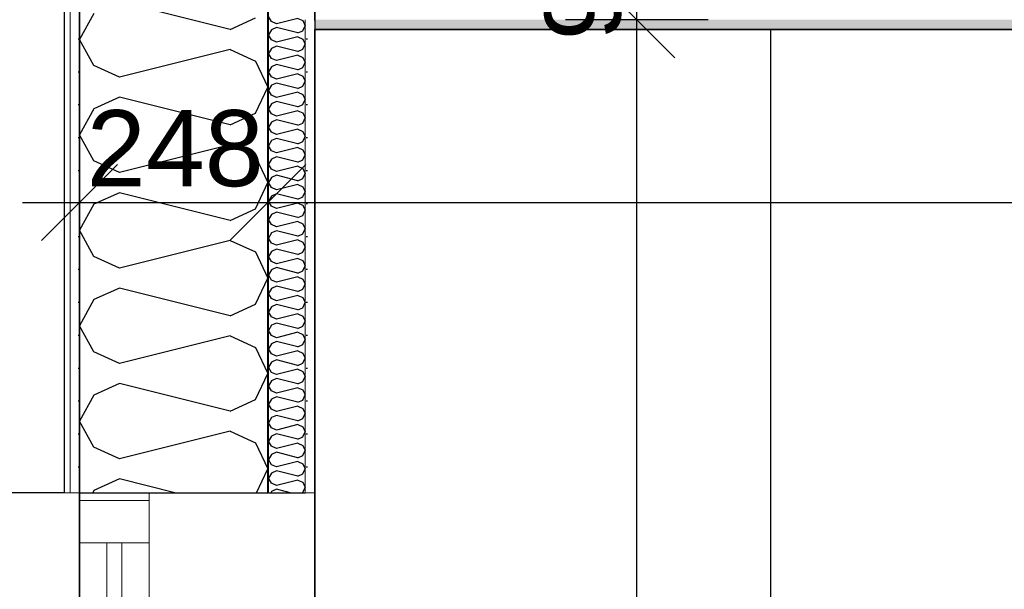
# Model space of a CAD drawing. Header units: millimetres. Extents: x -150 to 340931, y -1115 to 365939.
# Tile 211 of 253: x 308372 to 309668, y 345340 to 346089. Entities that reach past the tile are written whole.
import ezdxf
from ezdxf.enums import TextEntityAlignment as Align

# ---------------------------------------------------------------- set-up
doc = ezdxf.new("R2010")
doc.units = ezdxf.units.MM
doc.header["$LTSCALE"] = 0.5
doc.header["$MEASUREMENT"] = 0
for name, pattern in [('Akselinje', [1500, 1000, -200, 100, -200]), ('Over snittplan', [260, 150, -50, 10, -50]), ('PLINE', [0])]:
    doc.linetypes.add(name, pattern=pattern)
for name, color, linetype in [('232- Ikke-bærende yttervegger (Skravur)(Nye konstruksjoner)', 7, 'Continuous'), ('232- Ikke-bærende yttervegger(Nye konstruksjoner)', 7, 'Continuous'), ('242- Ikke-bærende innervegger (Skravur)(Nye konstruksjoner)', 7, 'Continuous'), ('244- Vinduer_ dører_ foldevegger(Nye konstruksjoner)', 7, 'Continuous'), ('255- Gulvoverflate(Nye konstruksjoner)', 7, 'Continuous'), ('257- Systemhimlinger (Skravur)(Nye konstruksjoner)', 7, 'Continuous'), ('257- Systemhimlinger(Nye konstruksjoner)', 7, 'Continuous'), ('273- Kjøkkeninnredning(Nye konstruksjoner)', 7, 'Continuous'), ('82-- Modullinjer(Nye konstruksjoner)', 7, 'Continuous'), ('842-M___1_50 Målsetting bygning', 7, 'Continuous'), ('842-M___1_50 Målsetting bygning(Nye konstruksjoner)', 7, 'Continuous'), ('862- M___Nettoareal(Nye konstruksjoner)', 7, 'Continuous'), ('862- M___Nettoareal(Polylinje)(Nye konstruksjoner)', 7, 'Continuous'), ('862- M___Nettoareal(Tekst)(Nye konstruksjoner)', 7, 'Continuous')]:
    doc.layers.add(name, color=color, linetype=linetype)
for name, color, linetype, lineweight in [('234- Vinduer_ dører_ porter(Nye konstruksjoner)', 7, 'Continuous', 0), ('235- Utvendig kledning og overflate(Nye konstruksjoner)', 7, 'Continuous', 0), ('236- Innvendig kledning og overflate(Nye konstruksjoner)', 7, 'Continuous', 0)]:
    doc.layers.add(name, color=color, linetype=linetype, lineweight=lineweight)
doc.styles.add('GENERATED_STYLE_1', font='txt')
doc.styles.add('GENERATED_STYLE_3', font='arial.ttf')
doc.styles.add('GENERATED_STYLE_5', font='arial.ttf')
doc.dimstyles.new('GENERATED_STYLE__1', dxfattribs={"dimtxt": 100, "dimasz": 95, "dimexe": 0.18, "dimexo": 0.0625, "dimgap": 0, "dimtad": 1, "dimtih": 1, "dimtoh": 1, "dimdec": 0, "dimzin": 0, "dimdsep": 46, "dimtxsty": 'GENERATED_STYLE_3', "dimblk": 'ARROWHEAD_6', "dimblk1": 'ARROWHEAD_6', "dimblk2": 'ARROWHEAD_6', "dimcen": 0.09, "dimse1": 1, "dimse2": 1, "dimclrd": 256, "dimclre": 256, "dimclrt": 256, "dimadec": 1, "dimazin": 0, "dimtfac": 1, "dimtdec": 4, "dimtmove": 0, "dimatfit": 3, "dimfxl": 1, "dimtolj": 1, "dimtzin": 0, "dimarcsym": 0})
doc.dimstyles.new('GENERATED_STYLE__2', dxfattribs={"dimtxt": 100, "dimasz": 95, "dimexe": 0.18, "dimexo": 0.0625, "dimgap": 0, "dimtad": 1, "dimdec": 0, "dimzin": 0, "dimdsep": 46, "dimtxsty": 'GENERATED_STYLE_3', "dimblk": 'ARROWHEAD_6', "dimblk1": 'ARROWHEAD_6', "dimblk2": 'ARROWHEAD_6', "dimcen": 0.09, "dimse1": 1, "dimse2": 1, "dimclrd": 256, "dimclre": 256, "dimclrt": 256, "dimadec": 1, "dimazin": 0, "dimtfac": 1, "dimtdec": 4, "dimtmove": 0, "dimatfit": 3, "dimfxl": 1, "dimtolj": 1, "dimtzin": 0, "dimarcsym": 0})
doc.dimstyles.new('GENERATED_STYLE__6', dxfattribs={"dimtxt": 100, "dimasz": 47.5, "dimexe": 0.18, "dimexo": 0.0625, "dimgap": 0, "dimtad": 1, "dimdec": 0, "dimzin": 0, "dimdsep": 46, "dimtxsty": 'GENERATED_STYLE_3', "dimblk": 'ARROWHEAD_6', "dimblk1": 'ARROWHEAD_6', "dimblk2": 'ARROWHEAD_6', "dimcen": 0.09, "dimse1": 1, "dimse2": 1, "dimclrd": 256, "dimclre": 256, "dimclrt": 256, "dimadec": 1, "dimazin": 0, "dimtfac": 1, "dimtdec": 4, "dimtmove": 0, "dimatfit": 3, "dimfxl": 1, "dimtolj": 1, "dimtzin": 0, "dimarcsym": 0})
pattern_1 = [(0, (0, 0), (0, 43.30127), [0, -25]), (0, (12.5, 21.65), (0, 43.30127), [0, -25])]

# ---------------------------------------------------------------- blocks, each defined once
blk = doc.blocks.new('Fellesrom Bygg A__6', base_point=(310448.1, 339859.7))
at = {"layer": '862- M___Nettoareal(Polylinje)(Nye konstruksjoner)', "linetype": 'PLINE', "flags": 128}
blk.add_lwpolyline([(308760.9, 343747.8), (314369.7, 343747.8), (314360.9, 345447.8), (320651, 345447.6), (322731.9, 342583.8), (328296.4, 346626.6), (331088.4, 342783.8), (332481.5, 343796), (325033.1, 354047.8), (303141, 354047.8), (303141, 351847.8), (308360.9, 351847.8), (308360.9, 352047.8), (308760.9, 352047.8)], close=True, dxfattribs=at)
at = {"layer": '862- M___Nettoareal(Tekst)(Nye konstruksjoner)', "style": 'GENERATED_STYLE_1'}
for tag, p in [('DUMMY_861', (310985.6, 340047.9)), ('ROOM_NAME', (309910.6, 340002.2)), ('DUMMY_862', (309910.6, 339859.7))]:
    blk.add_attdef(tag, text='', height=100, dxfattribs=at).set_placement(p, align=Align.TOP_LEFT)
blk = doc.blocks.new('LEDER__26', base_point=(313160.9, 345197.8))
at = {"layer": '862- M___Nettoareal(Polylinje)(Nye konstruksjoner)', "linetype": 'PLINE', "flags": 128}
blk.add_lwpolyline([(308760.9, 346075.8), (308760.9, 343747.8), (314360.9, 343747.8), (314360.9, 346075.8), (312360.9, 346075.8)], close=True, dxfattribs=at)
at = {"layer": '862- M___Nettoareal(Tekst)(Nye konstruksjoner)', "style": 'GENERATED_STYLE_1'}
for tag, p in [('DUMMY_861', (313385, 345386.1)), ('ROOM_NAME', (312936.8, 345334.5)), ('DUMMY_862', (312936.8, 345197.8))]:
    blk.add_attdef(tag, text='', height=100, dxfattribs=at).set_placement(p, align=Align.TOP_LEFT)
blk = doc.blocks.new('*X241')
at = {"layer": '232- Ikke-bærende yttervegger (Skravur)(Nye konstruksjoner)', "linetype": 'PLINE'}
for p, q in [((308703.6, 346086.5), (308699.9, 346093.1)), ((308738.3, 346090.6), (308710.1, 346083.5)), ((308738.3, 346090.6), (308744.8, 346087.6)), ((308744.8, 346087.6), (308747.9, 346081)), ((308703.6, 346075.5), (308699.9, 346068.8)), ((308710.1, 346083.5), (308703.6, 346086.5)), ((308710.1, 346078.4), (308703.6, 346075.5)), ((308738.3, 346071.4), (308710.1, 346078.4)), ((308738.3, 346071.4), (308744.8, 346074.3)), ((308744.8, 346074.3), (308747.9, 346081)), ((308703.6, 346062.2), (308699.9, 346068.8)), ((308710.1, 346059.2), (308703.6, 346062.2)), ((308738.3, 346066.3), (308710.1, 346059.2)), ((308738.3, 346066.3), (308744.8, 346063.3)), ((308744.8, 346063.3), (308747.9, 346056.7)), ((308703.6, 346051.2), (308699.9, 346044.6)), ((308710.1, 346054.1), (308703.6, 346051.2)), ((308738.3, 346047.1), (308710.1, 346054.1)), ((308738.3, 346047.1), (308744.8, 346050.1)), ((308744.8, 346050.1), (308747.9, 346056.7)), ((308703.6, 346037.9), (308699.9, 346044.6)), ((308710.1, 346035), (308703.6, 346037.9)), ((308738.3, 346042), (308710.1, 346035)), ((308738.3, 346042), (308744.8, 346039)), ((308744.8, 346039), (308747.9, 346032.4)), ((308703.6, 346026.9), (308699.9, 346020.3)), ((308710.1, 346029.9), (308703.6, 346026.9)), ((308738.3, 346022.8), (308710.1, 346029.9)), ((308738.3, 346022.8), (308744.8, 346025.8)), ((308744.8, 346025.8), (308747.9, 346032.4)), ((308703.6, 346013.6), (308699.9, 346020.3)), ((308710.1, 346010.7), (308703.6, 346013.6)), ((308738.3, 346017.7), (308710.1, 346010.7)), ((308738.3, 346017.7), (308744.8, 346014.8)), ((308744.8, 346014.8), (308747.9, 346008.1)), ((308703.6, 346002.6), (308699.9, 345996)), ((308710.1, 346005.6), (308703.6, 346002.6)), ((308738.3, 345998.5), (308710.1, 346005.6)), ((308738.3, 345998.5), (308744.8, 346001.5)), ((308744.8, 346001.5), (308747.9, 346008.1)), ((308703.6, 345989.4), (308699.9, 345996)), ((308710.1, 345986.4), (308703.6, 345989.4)), ((308738.3, 345993.4), (308710.1, 345986.4)), ((308738.3, 345993.4), (308744.8, 345990.5)), ((308744.8, 345990.5), (308747.9, 345983.9)), ((308744.8, 345977.2), (308747.9, 345983.9)), ((308703.6, 345978.3), (308699.9, 345971.7)), ((308703.6, 345965.1), (308699.9, 345971.7)), ((308710.1, 345981.3), (308703.6, 345978.3)), ((308738.3, 345974.3), (308710.1, 345981.3)), ((308738.3, 345974.3), (308744.8, 345977.2)), ((308710.1, 345962.1), (308703.6, 345965.1)), ((308738.3, 345969.2), (308710.1, 345962.1)), ((308738.3, 345969.2), (308744.8, 345966.2)), ((308744.8, 345966.2), (308747.9, 345959.6)), ((308744.8, 345952.9), (308747.9, 345959.6)), ((308703.6, 345954.1), (308699.9, 345947.4)), ((308703.6, 345940.8), (308699.9, 345947.4)), ((308710.1, 345957), (308703.6, 345954.1)), ((308738.3, 345950), (308710.1, 345957)), ((308738.3, 345944.9), (308710.1, 345937.8)), ((308738.3, 345950), (308744.8, 345952.9)), ((308738.3, 345944.9), (308744.8, 345941.9)), ((308710.1, 345937.8), (308703.6, 345940.8)), ((308710.1, 345932.7), (308703.6, 345929.8)), ((308738.3, 345925.7), (308710.1, 345932.7)), ((308744.8, 345941.9), (308747.9, 345935.3)), ((308744.8, 345928.7), (308747.9, 345935.3)), ((308703.6, 345929.8), (308699.9, 345923.1)), ((308703.6, 345916.5), (308699.9, 345923.1)), ((308738.3, 345920.6), (308710.1, 345913.6)), ((308738.3, 345925.7), (308744.8, 345928.7)), ((308738.3, 345920.6), (308744.8, 345917.6)), ((308710.1, 345913.6), (308703.6, 345916.5)), ((308710.1, 345908.5), (308703.6, 345905.5)), ((308738.3, 345901.4), (308710.1, 345908.5)), ((308744.8, 345917.6), (308747.9, 345911)), ((308744.8, 345904.4), (308747.9, 345911)), ((308703.6, 345905.5), (308699.9, 345898.9)), ((308703.6, 345892.2), (308699.9, 345898.9)), ((308738.3, 345896.3), (308710.1, 345889.3)), ((308738.3, 345901.4), (308744.8, 345904.4)), ((308738.3, 345896.3), (308744.8, 345893.4)), ((308744.8, 345893.4), (308747.9, 345886.7)), ((308703.6, 345881.2), (308699.9, 345874.6)), ((308710.1, 345889.3), (308703.6, 345892.2)), ((308710.1, 345884.2), (308703.6, 345881.2)), ((308738.3, 345877.1), (308710.1, 345884.2)), ((308738.3, 345877.1), (308744.8, 345880.1)), ((308744.8, 345880.1), (308747.9, 345886.7)), ((308703.6, 345868), (308699.9, 345874.6)), ((308710.1, 345865), (308703.6, 345868)), ((308738.3, 345872), (308710.1, 345865)), ((308738.3, 345872), (308744.8, 345869.1)), ((308744.8, 345869.1), (308747.9, 345862.4)), ((308703.6, 345856.9), (308699.9, 345850.3)), ((308710.1, 345859.9), (308703.6, 345856.9)), ((308738.3, 345852.9), (308710.1, 345859.9)), ((308738.3, 345852.9), (308744.8, 345855.8)), ((308744.8, 345855.8), (308747.9, 345862.4)), ((308703.6, 345843.7), (308699.9, 345850.3)), ((308710.1, 345840.7), (308703.6, 345843.7)), ((308738.3, 345847.8), (308710.1, 345840.7)), ((308738.3, 345847.8), (308744.8, 345844.8)), ((308744.8, 345844.8), (308747.9, 345838.2)), ((308703.6, 345832.7), (308699.9, 345826)), ((308710.1, 345835.6), (308703.6, 345832.7)), ((308738.3, 345828.6), (308710.1, 345835.6)), ((308738.3, 345828.6), (308744.8, 345831.5)), ((308744.8, 345831.5), (308747.9, 345838.2)), ((308703.6, 345819.4), (308699.9, 345826)), ((308710.1, 345816.4), (308703.6, 345819.4)), ((308738.3, 345823.5), (308710.1, 345816.4)), ((308738.3, 345823.5), (308744.8, 345820.5)), ((308744.8, 345820.5), (308747.9, 345813.9)), ((308703.6, 345808.4), (308699.9, 345801.7)), ((308710.1, 345811.3), (308703.6, 345808.4)), ((308738.3, 345804.3), (308710.1, 345811.3)), ((308738.3, 345804.3), (308744.8, 345807.3)), ((308744.8, 345807.3), (308747.9, 345813.9)), ((308703.6, 345795.1), (308699.9, 345801.7)), ((308710.1, 345792.2), (308703.6, 345795.1)), ((308738.3, 345799.2), (308710.1, 345792.2)), ((308738.3, 345799.2), (308744.8, 345796.2)), ((308744.8, 345796.2), (308747.9, 345789.6)), ((308744.8, 345783), (308747.9, 345789.6)), ((308703.6, 345784.1), (308699.9, 345777.5)), ((308703.6, 345770.8), (308699.9, 345777.5)), ((308710.1, 345787.1), (308703.6, 345784.1)), ((308738.3, 345780), (308710.1, 345787.1)), ((308738.3, 345780), (308744.8, 345783)), ((308710.1, 345767.9), (308703.6, 345770.8)), ((308738.3, 345774.9), (308710.1, 345767.9)), ((308738.3, 345774.9), (308744.8, 345772)), ((308744.8, 345772), (308747.9, 345765.3)), ((308744.8, 345758.7), (308747.9, 345765.3)), ((308703.6, 345759.8), (308699.9, 345753.2)), ((308703.6, 345746.5), (308699.9, 345753.2)), ((308710.1, 345762.8), (308703.6, 345759.8)), ((308738.3, 345755.7), (308710.1, 345762.8)), ((308738.3, 345750.6), (308710.1, 345743.6)), ((308738.3, 345755.7), (308744.8, 345758.7)), ((308738.3, 345750.6), (308744.8, 345747.7)), ((308710.1, 345743.6), (308703.6, 345746.5)), ((308710.1, 345738.5), (308703.6, 345735.5)), ((308738.3, 345731.4), (308710.1, 345738.5)), ((308744.8, 345747.7), (308747.9, 345741)), ((308744.8, 345734.4), (308747.9, 345741)), ((308703.6, 345735.5), (308699.9, 345728.9)), ((308703.6, 345722.3), (308699.9, 345728.9)), ((308738.3, 345726.3), (308710.1, 345719.3)), ((308738.3, 345731.4), (308744.8, 345734.4)), ((308738.3, 345726.3), (308744.8, 345723.4)), ((308703.6, 345711.2), (308699.9, 345704.6)), ((308710.1, 345719.3), (308703.6, 345722.3)), ((308710.1, 345714.2), (308703.6, 345711.2)), ((308738.3, 345707.2), (308710.1, 345714.2)), ((308744.8, 345723.4), (308747.9, 345716.8)), ((308744.8, 345710.1), (308747.9, 345716.8)), ((308703.6, 345698), (308699.9, 345704.6)), ((308738.3, 345702.1), (308710.1, 345695)), ((308738.3, 345707.2), (308744.8, 345710.1)), ((308738.3, 345702.1), (308744.8, 345699.1)), ((308744.8, 345699.1), (308747.9, 345692.5)), ((308703.6, 345687), (308699.9, 345680.3)), ((308710.1, 345695), (308703.6, 345698)), ((308710.1, 345689.9), (308703.6, 345687)), ((308738.3, 345682.9), (308710.1, 345689.9)), ((308738.3, 345682.9), (308744.8, 345685.8)), ((308744.8, 345685.8), (308747.9, 345692.5)), ((308703.6, 345673.7), (308699.9, 345680.3)), ((308710.1, 345670.7), (308703.6, 345673.7)), ((308738.3, 345677.8), (308710.1, 345670.7)), ((308738.3, 345677.8), (308744.8, 345674.8)), ((308744.8, 345674.8), (308747.9, 345668.2)), ((308703.6, 345662.7), (308699.9, 345656.1)), ((308710.1, 345665.6), (308703.6, 345662.7)), ((308738.3, 345658.6), (308710.1, 345665.6)), ((308738.3, 345658.6), (308744.8, 345661.6)), ((308744.8, 345661.6), (308747.9, 345668.2)), ((308703.6, 345649.4), (308699.9, 345656.1)), ((308710.1, 345646.5), (308703.6, 345649.4)), ((308738.3, 345653.5), (308710.1, 345646.5)), ((308738.3, 345653.5), (308744.8, 345650.5)), ((308744.8, 345650.5), (308747.9, 345643.9)), ((308703.6, 345638.4), (308699.9, 345631.8)), ((308710.1, 345641.4), (308703.6, 345638.4)), ((308738.3, 345634.3), (308710.1, 345641.4)), ((308738.3, 345634.3), (308744.8, 345637.3)), ((308744.8, 345637.3), (308747.9, 345643.9)), ((308703.6, 345625.1), (308699.9, 345631.8)), ((308710.1, 345622.2), (308703.6, 345625.1)), ((308738.3, 345629.2), (308710.1, 345622.2)), ((308738.3, 345629.2), (308744.8, 345626.3)), ((308744.8, 345626.3), (308747.9, 345619.6)), ((308703.6, 345614.1), (308699.9, 345607.5)), ((308703.6, 345600.9), (308699.9, 345607.5)), ((308710.1, 345617.1), (308703.6, 345614.1)), ((308738.3, 345610), (308710.1, 345617.1)), ((308738.3, 345610), (308744.8, 345613)), ((308744.8, 345613), (308747.9, 345619.6)), ((308710.1, 345597.9), (308703.6, 345600.9)), ((308738.3, 345604.9), (308710.1, 345597.9)), ((308738.3, 345604.9), (308744.8, 345602)), ((308744.8, 345602), (308747.9, 345595.4)), ((308744.8, 345588.7), (308747.9, 345595.4)), ((308703.6, 345589.8), (308699.9, 345583.2)), ((308703.6, 345576.6), (308699.9, 345583.2)), ((308710.1, 345592.8), (308703.6, 345589.8)), ((308738.3, 345585.8), (308710.1, 345592.8)), ((308738.3, 345585.8), (308744.8, 345588.7)), ((308710.1, 345573.6), (308703.6, 345576.6)), ((308738.3, 345580.7), (308710.1, 345573.6)), ((308738.3, 345580.7), (308744.8, 345577.7)), ((308744.8, 345577.7), (308747.9, 345571.1)), ((308744.8, 345564.4), (308747.9, 345571.1)), ((308703.6, 345565.6), (308699.9, 345558.9)), ((308703.6, 345552.3), (308699.9, 345558.9)), ((308710.1, 345568.5), (308703.6, 345565.6)), ((308738.3, 345561.5), (308710.1, 345568.5)), ((308738.3, 345556.4), (308710.1, 345549.3)), ((308738.3, 345561.5), (308744.8, 345564.4)), ((308738.3, 345556.4), (308744.8, 345553.4)), ((308710.1, 345549.3), (308703.6, 345552.3)), ((308710.1, 345544.2), (308703.6, 345541.3)), ((308738.3, 345537.2), (308710.1, 345544.2)), ((308744.8, 345553.4), (308747.9, 345546.8)), ((308744.8, 345540.2), (308747.9, 345546.8)), ((308703.6, 345541.3), (308699.9, 345534.6)), ((308703.6, 345528), (308699.9, 345534.6)), ((308738.3, 345532.1), (308710.1, 345525.1)), ((308738.3, 345537.2), (308744.8, 345540.2)), ((308738.3, 345532.1), (308744.8, 345529.1)), ((308703.6, 345517), (308699.9, 345510.4)), ((308710.1, 345525.1), (308703.6, 345528)), ((308710.1, 345520), (308703.6, 345517)), ((308738.3, 345512.9), (308710.1, 345520)), ((308744.8, 345529.1), (308747.9, 345522.5)), ((308744.8, 345515.9), (308747.9, 345522.5)), ((308703.6, 345503.7), (308699.9, 345510.4)), ((308738.3, 345507.8), (308710.1, 345500.8)), ((308738.3, 345512.9), (308744.8, 345515.9)), ((308738.3, 345507.8), (308744.8, 345504.9)), ((308744.8, 345504.9), (308747.9, 345498.2)), ((308703.6, 345492.7), (308699.9, 345486.1)), ((308710.1, 345500.8), (308703.6, 345503.7)), ((308710.1, 345495.7), (308703.6, 345492.7)), ((308738.3, 345488.6), (308710.1, 345495.7)), ((308738.3, 345488.6), (308744.8, 345491.6)), ((308744.8, 345491.6), (308747.9, 345498.2)), ((308703.6, 345479.5), (308699.9, 345486.1)), ((308710.1, 345476.5), (308703.6, 345479.5)), ((308738.3, 345483.5), (308710.1, 345476.5)), ((308738.3, 345483.5), (308744.8, 345480.6)), ((308744.8, 345480.6), (308747.9, 345473.9)), ((308703.6, 345468.4), (308702.7, 345466.8)), ((308710.1, 345471.4), (308703.6, 345468.4)), ((308728.3, 345466.8), (308710.1, 345471.4)), ((308743.7, 345466.8), (308744.8, 345467.3)), ((308744.8, 345467.3), (308747.9, 345473.9))]:
    blk.add_line(p, q, dxfattribs=at)
blk = doc.blocks.new('*X246')
at = {"layer": '232- Ikke-bærende yttervegger (Skravur)(Nye konstruksjoner)', "linetype": 'PLINE'}
for p, q in [((308649.1, 346075.9), (308503.6, 346112.3)), ((308470, 346097), (308450.9, 346062.8)), ((308649.1, 346075.9), (308682.7, 346091.2)), ((308470, 346028.5), (308450.9, 346062.8)), ((308649.1, 346049.6), (308503.6, 346013.2)), ((308649.1, 346049.6), (308682.7, 346034.3)), ((308503.6, 346013.2), (308470, 346028.5)), ((308682.7, 346034.3), (308698.9, 346000)), ((308682.7, 345965.8), (308698.9, 346000)), ((308503.6, 345986.9), (308470, 345971.6)), ((308649.1, 345950.5), (308503.6, 345986.9)), ((308470, 345971.6), (308450.9, 345937.3)), ((308649.1, 345950.5), (308682.7, 345965.8)), ((308470, 345903.1), (308450.9, 345937.3)), ((308649.1, 345924.1), (308503.6, 345887.8)), ((308649.1, 345924.1), (308682.7, 345908.8)), ((308682.7, 345908.8), (308698.9, 345874.6)), ((308503.6, 345887.8), (308470, 345903.1)), ((308682.7, 345840.3), (308698.9, 345874.6)), ((308503.6, 345861.4), (308470, 345846.1)), ((308649.1, 345825), (308503.6, 345861.4)), ((308470, 345846.1), (308450.9, 345811.9)), ((308649.1, 345825), (308682.7, 345840.3)), ((308470, 345777.6), (308450.9, 345811.9)), ((308649.1, 345798.7), (308503.6, 345762.3)), ((308649.1, 345798.7), (308682.7, 345783.4)), ((308503.6, 345762.3), (308470, 345777.6)), ((308682.7, 345783.4), (308698.9, 345749.1)), ((308682.7, 345714.9), (308698.9, 345749.1)), ((308503.6, 345736), (308470, 345720.7)), ((308649.1, 345699.6), (308503.6, 345736)), ((308470, 345720.7), (308450.9, 345686.4)), ((308649.1, 345699.6), (308682.7, 345714.9)), ((308470, 345652.1), (308450.9, 345686.4)), ((308649.1, 345673.2), (308503.6, 345636.9)), ((308649.1, 345673.2), (308682.7, 345657.9)), ((308503.6, 345636.9), (308470, 345652.1)), ((308682.7, 345657.9), (308698.9, 345623.7)), ((308682.7, 345589.4), (308698.9, 345623.7)), ((308503.6, 345610.5), (308470, 345595.2)), ((308649.1, 345574.1), (308503.6, 345610.5)), ((308470, 345595.2), (308450.9, 345561)), ((308649.1, 345574.1), (308682.7, 345589.4)), ((308470, 345526.7), (308450.9, 345561)), ((308649.1, 345547.8), (308503.6, 345511.4)), ((308649.1, 345547.8), (308682.7, 345532.5)), ((308682.7, 345532.5), (308698.9, 345498.2)), ((308503.6, 345511.4), (308470, 345526.7)), ((308684, 345466.8), (308698.9, 345498.2)), ((308503.6, 345485), (308470, 345469.8)), ((308576.4, 345466.8), (308503.6, 345485)), ((308470, 345469.8), (308468.4, 345466.8))]:
    blk.add_line(p, q, dxfattribs=at)
blk = doc.blocks.new('Vindu[24]')
at = {"layer": '234- Vinduer_ dører_ porter(Nye konstruksjoner)', "linetype": 'PLINE'}
for p, q in [((308450.9, 345456.8), (308450.9, 345466.8)), ((308542.9, 345466.8), (308542.9, 345456.8)), ((308760.9, 345466.8), (308760.9, 344356.8)), ((308450.9, 345400.8), (308450.9, 345456.8)), ((308450.9, 345456.8), (308542.9, 345456.8)), ((308542.9, 345456.8), (308542.9, 345400.8)), ((308542.9, 345400.8), (308450.9, 345400.8)), ((308450.9, 344422.8), (308450.9, 345400.8)), ((308486.9, 344422.8), (308486.9, 345400.8)), ((308506.9, 345400.8), (308506.9, 344422.8)), ((308542.9, 345400.8), (308542.9, 344422.8))]:
    blk.add_line(p, q, dxfattribs=at)
at = {"layer": '235- Utvendig kledning og overflate(Nye konstruksjoner)', "linetype": 'PLINE'}
for p, q in [((308360.9, 345466.8), (308379.9, 345466.8)), ((308379.9, 345466.8), (308402.9, 345466.8)), ((308402.9, 345466.8), (308438.9, 345466.8)), ((308438.9, 345466.8), (308450.9, 345466.8))]:
    blk.add_line(p, q, dxfattribs=at)
at = {"layer": '236- Innvendig kledning og overflate(Nye konstruksjoner)', "linetype": 'PLINE'}
for p, q in [((308698.9, 345466.8), (308699.9, 345466.8)), ((308747.9, 345466.8), (308760.9, 345466.8))]:
    blk.add_line(p, q, dxfattribs=at)
at = {"layer": '244- Vinduer_ dører_ foldevegger(Nye konstruksjoner)', "linetype": 'PLINE'}
for p, q in [((308450.9, 345466.8), (308542.9, 345466.8)), ((308450.9, 345466.8), (308542.9, 345466.8)), ((308542.9, 345466.8), (308698.9, 345466.8)), ((308699.9, 345466.8), (308747.9, 345466.8))]:
    blk.add_line(p, q, dxfattribs=at)
blk = doc.blocks.new('Veggnisje rektangulær[26]')
at = {"layer": '244- Vinduer_ dører_ foldevegger(Nye konstruksjoner)', "linetype": 'PLINE', "flags": 128}
blk.add_lwpolyline([(308360.9, 347066.8), (308430.9, 347066.8), (308430.9, 345466.8), (308360.9, 345466.8)], close=True, dxfattribs=at)
blk = doc.blocks.new('Standard grid marker[93]', base_point=(308450.9, 363787.1))
at = {"layer": '82-- Modullinjer(Nye konstruksjoner)', "linetype": 'Akselinje'}
blk.add_line((308450.9, 363587.1), (308450.9, 339987.1), dxfattribs=at)
at = {"layer": '82-- Modullinjer(Nye konstruksjoner)', "style": 'GENERATED_STYLE_5'}
for tag, p in [('AC_MarkerText_1_0', (308450.9, 363965.3)), ('AC_MarkerText_1_1', (308450.9, 339715.3))]:
    blk.add_attdef(tag, text='', height=100, rotation=360, dxfattribs=at).set_placement(p, align=Align.TOP_CENTER)
blk = doc.blocks.new('*D774')
at = {"layer": '842-M___1_50 Målsetting bygning(Nye konstruksjoner)', "linetype": 'PLINE'}
for p, q in [((276294.5, 363585.1), (276294.5, 363772.6)), ((335668.8, 363585.1), (335668.8, 363772.6)), ((276344.5, 363728.9), (276244.5, 363628.9)), ((335618.8, 363628.9), (335718.8, 363728.9)), ((276219.5, 363678.9), (276294.5, 363678.9)), ((276294.5, 363678.9), (335668.8, 363678.9)), ((335668.8, 363678.9), (335743.8, 363678.9))]:
    blk.add_line(p, q, dxfattribs=at)
at = {"layer": '842-M___1_50 Målsetting bygning(Nye konstruksjoner)', "insert": (305772, 363698.9), "char_height": 100, "attachment_point": 7, "style": 'GENERATED_STYLE_3'}
blk.add_mtext('\\A1;{\\pql;\\fArial|b0|i0|c0|p0;\\W1.000000;59\xa0374}', dxfattribs=at)
blk = doc.blocks.new('ARROWHEAD_6')
at = {"linetype": 'Continuous'}
for p, q in [((-0.5, -0.5), (0.5, 0.5)), ((0, 0), (-1, 0))]:
    blk.add_line(p, q, dxfattribs=at)
blk = doc.blocks.new('*D917')
at = {"layer": '842-M___1_50 Målsetting bygning', "linetype": 'PLINE'}
for p, q in [((306706, 342391.1), (306706, 342578.6)), ((308316, 342391.1), (308316, 342578.6)), ((306756, 342534.9), (306656, 342434.9)), ((308266, 342434.9), (308366, 342534.9)), ((308410.9, 342534.9), (308310.9, 342434.9)), ((306706, 342484.9), (308316, 342484.9))]:
    blk.add_line(p, q, dxfattribs=at)
at = {"layer": '842-M___1_50 Målsetting bygning', "char_height": 100, "attachment_point": 7, "style": 'GENERATED_STYLE_3'}
for s, insert in [('\\A1;{\\pql;\\fArial|b0|i0|c0|p0;\\W1.000000;1\xa0610}', (307339.4, 342504.9)), ('\\A1;{\\pql;\\fArial|b0|i0|c0|p0;\\W1.000000;45}', (308262.2, 342504.9)), ('\\A1;{\\pql;\\fArial|b0|i0|c0|p0;\\W1.000000;1\xa0810}', (307339.4, 342364.9))]:
    blk.add_mtext(s, dxfattribs=dict(at, insert=insert))
blk = doc.blocks.new('*D918')
at = {"layer": '842-M___1_50 Målsetting bygning', "linetype": 'PLINE'}
for p, q in [((308316, 342391.1), (308316, 342578.6)), ((308360.9, 342391.1), (308360.9, 342578.6)), ((308266, 342434.9), (308366, 342534.9)), ((308410.9, 342534.9), (308310.9, 342434.9)), ((308316, 342484.9), (308360.9, 342484.9))]:
    blk.add_line(p, q, dxfattribs=at)
at = {"layer": '842-M___1_50 Målsetting bygning', "insert": (308329.6, 342644.9), "char_height": 100, "attachment_point": 7, "style": 'GENERATED_STYLE_3'}
blk.add_mtext('\\A1;{\\pql;\\fArial|b0|i0|c0|p0;\\W1.000000;90}', dxfattribs=at)
blk = doc.blocks.new('*D919')
at = {"layer": '842-M___1_50 Målsetting bygning', "linetype": 'PLINE'}
for p, q in [((308360.9, 342391.1), (308360.9, 342578.6)), ((308450.9, 342391.1), (308450.9, 342578.6)), ((308266, 342434.9), (308366, 342534.9)), ((308410.9, 342534.9), (308310.9, 342434.9)), ((308500.9, 342534.9), (308400.9, 342434.9)), ((308360.9, 342484.9), (308450.9, 342484.9))]:
    blk.add_line(p, q, dxfattribs=at)
blk = doc.blocks.new('*D920')
at = {"layer": '842-M___1_50 Målsetting bygning', "linetype": 'PLINE'}
for p, q in [((308450.9, 342391.1), (308450.9, 342578.6)), ((308698.9, 342391.1), (308698.9, 342578.6)), ((308500.9, 342534.9), (308400.9, 342434.9)), ((308748.9, 342534.9), (308648.9, 342434.9)), ((308450.9, 342484.9), (308698.9, 342484.9))]:
    blk.add_line(p, q, dxfattribs=at)
at = {"layer": '842-M___1_50 Målsetting bygning', "insert": (308460.5, 342784.9), "char_height": 100, "attachment_point": 7, "style": 'GENERATED_STYLE_3'}
blk.add_mtext('\\A1;{\\pql;\\fArial|b0|i0|c0|p0;\\W1.000000;248}', dxfattribs=at)
blk = doc.blocks.new('*D921')
at = {"layer": '842-M___1_50 Målsetting bygning', "linetype": 'PLINE'}
for p, q in [((308698.9, 342391.1), (308698.9, 342578.6)), ((310375.9, 342391.1), (310375.9, 342578.6)), ((308748.9, 342534.9), (308648.9, 342434.9)), ((310425.9, 342534.9), (310325.9, 342434.9)), ((308698.9, 342484.9), (310375.9, 342484.9))]:
    blk.add_line(p, q, dxfattribs=at)
at = {"layer": '842-M___1_50 Målsetting bygning', "insert": (309365.8, 342504.9), "char_height": 100, "attachment_point": 7, "style": 'GENERATED_STYLE_3'}
blk.add_mtext('\\A1;{\\pql;\\fArial|b0|i0|c0|p0;\\W1.000000;1\xa0677}', dxfattribs=at)
blk = doc.blocks.new('*D940')
at = {"layer": '842-M___1_50 Målsetting bygning', "linetype": 'PLINE'}
for p, q in [((309134.6, 346138.8), (309234.6, 346038.8)), ((309278.4, 346088.8), (309090.9, 346088.8)), ((309184.6, 343685.8), (309184.6, 346088.8)), ((309134.6, 343735.8), (309234.6, 343635.8)), ((309278.4, 343685.8), (309090.9, 343685.8))]:
    blk.add_line(p, q, dxfattribs=at)
at = {"layer": '842-M___1_50 Målsetting bygning', "char_height": 100, "attachment_point": 7, "rotation": 90, "style": 'GENERATED_STYLE_3'}
for s, insert in [('\\A1;{\\pql;\\fArial|b0|i0|c0|p0;\\W1.000000;98}', (309164.6, 346061.6)), ('\\A1;{\\pql;\\fArial|b0|i0|c0|p0;\\W1.000000;2\xa0403}', (309164.6, 344715.7))]:
    blk.add_mtext(s, dxfattribs=dict(at, insert=insert))
blk = doc.blocks.new('*D941')
at = {"layer": '842-M___1_50 Målsetting bygning', "linetype": 'PLINE'}
for p, q in [((309134.6, 346236.8), (309234.6, 346136.8)), ((309278.4, 346186.8), (309090.9, 346186.8)), ((309184.6, 346088.8), (309184.6, 346186.8)), ((309134.6, 346138.8), (309234.6, 346038.8)), ((309278.4, 346088.8), (309090.9, 346088.8))]:
    blk.add_line(p, q, dxfattribs=at)
blk = doc.blocks.new('*D965')
at = {"layer": '842-M___1_50 Målsetting bygning', "linetype": 'PLINE'}
for p, q in [((307120.9, 347116.8), (307220.9, 347016.8)), ((307264.6, 347066.8), (307077.1, 347066.8)), ((307170.9, 345466.8), (307170.9, 347066.8)), ((307120.9, 345516.8), (307220.9, 345416.8)), ((307264.6, 345466.8), (307077.1, 345466.8))]:
    blk.add_line(p, q, dxfattribs=at)
at = {"layer": '842-M___1_50 Målsetting bygning', "insert": (307150.9, 346095.2), "char_height": 100, "attachment_point": 7, "rotation": 90, "style": 'GENERATED_STYLE_3'}
blk.add_mtext('\\A1;{\\pql;\\fArial|b0|i0|c0|p0;\\W1.000000;1\xa0600}', dxfattribs=at)
blk = doc.blocks.new('*D1155')
at = {"layer": '842-M___1_50 Målsetting bygning', "linetype": 'PLINE'}
for p, q in [((308450.9, 344065.8), (308450.9, 344253.3)), ((308698.9, 344065.8), (308698.9, 344253.3)), ((308500.9, 344209.5), (308400.9, 344109.5)), ((308748.9, 344209.5), (308648.9, 344109.5)), ((308375.9, 344159.5), (308450.9, 344159.5)), ((308450.9, 344159.5), (308698.9, 344159.5))]:
    blk.add_line(p, q, dxfattribs=at)
at = {"layer": '842-M___1_50 Målsetting bygning', "insert": (308460.5, 344179.5), "char_height": 100, "attachment_point": 7, "style": 'GENERATED_STYLE_3'}
blk.add_mtext('\\A1;{\\pql;\\fArial|b0|i0|c0|p0;\\W1.000000;248}', dxfattribs=at)
blk = doc.blocks.new('*D1156')
at = {"layer": '842-M___1_50 Målsetting bygning', "linetype": 'PLINE'}
for p, q in [((308698.9, 344065.8), (308698.9, 344253.3)), ((314422.9, 344065.8), (314422.9, 344253.3)), ((308748.9, 344209.5), (308648.9, 344109.5)), ((314472.9, 344209.5), (314372.9, 344109.5)), ((308698.9, 344159.5), (314422.9, 344159.5))]:
    blk.add_line(p, q, dxfattribs=at)
at = {"layer": '842-M___1_50 Målsetting bygning', "insert": (311389.3, 344179.5), "char_height": 100, "attachment_point": 7, "style": 'GENERATED_STYLE_3'}
blk.add_mtext('\\A1;{\\pql;\\fArial|b0|i0|c0|p0;\\W1.000000;5\xa0724}', dxfattribs=at)
blk = doc.blocks.new('*D1200')
at = {"layer": '257- Systemhimlinger(Nye konstruksjoner)', "linetype": 'PLINE'}
for p, q in [((310172.4, 346075.8), (310172.4, 346113.3)), ((310197.4, 346050.8), (310147.4, 346100.8)), ((310219.3, 346075.8), (310125.5, 346075.8)), ((310172.4, 345511.8), (310172.4, 346075.8)), ((310147.4, 345536.8), (310197.4, 345486.8)), ((310219.3, 345511.8), (310125.5, 345511.8))]:
    blk.add_line(p, q, dxfattribs=at)
at = {"layer": '257- Systemhimlinger(Nye konstruksjoner)', "insert": (310152.4, 345679.4), "char_height": 100, "attachment_point": 7, "rotation": 90, "style": 'GENERATED_STYLE_3'}
blk.add_mtext('\\A1;{\\pql;\\fArial|b0|i0|c0|p0;\\W1.000000;564}', dxfattribs=at)
blk = doc.blocks.new('*D1655')
at = {"layer": '842-M___1_50 Målsetting bygning', "linetype": 'PLINE'}
for p, q in [((308450.9, 345754.7), (308450.9, 345942.2)), ((308698.9, 345754.7), (308698.9, 345942.2)), ((308500.9, 345898.5), (308400.9, 345798.5)), ((308748.9, 345898.5), (308648.9, 345798.5)), ((308375.9, 345848.5), (308450.9, 345848.5)), ((308450.9, 345848.5), (308698.9, 345848.5)), ((308698.9, 345848.5), (312249.9, 345848.5))]:
    blk.add_line(p, q, dxfattribs=at)
at = {"layer": '842-M___1_50 Målsetting bygning', "insert": (308460.5, 345868.5), "char_height": 100, "attachment_point": 7, "style": 'GENERATED_STYLE_3'}
blk.add_mtext('\\A1;{\\pql;\\fArial|b0|i0|c0|p0;\\W1.000000;248}', dxfattribs=at)
blk = doc.blocks.new('*D1656')
at = {"layer": '842-M___1_50 Målsetting bygning', "linetype": 'PLINE'}
for p, q in [((308698.9, 345754.7), (308698.9, 345942.2)), ((312249.9, 345754.7), (312249.9, 345942.2)), ((308748.9, 345898.5), (308648.9, 345798.5)), ((312299.9, 345898.5), (312199.9, 345798.5)), ((308698.9, 345848.5), (312249.9, 345848.5)), ((312249.9, 345848.5), (312347.9, 345848.5))]:
    blk.add_line(p, q, dxfattribs=at)
at = {"layer": '842-M___1_50 Målsetting bygning', "char_height": 100, "attachment_point": 7, "style": 'GENERATED_STYLE_3'}
for s, insert in [('\\A1;{\\pql;\\fArial|b0|i0|c0|p0;\\W1.000000;3\xa0551}', (310302.8, 345868.5)), ('\\A1;{\\pql;\\fArial|b0|i0|c0|p0;\\W1.000000;98}', (312222.6, 345868.5))]:
    blk.add_mtext(s, dxfattribs=dict(at, insert=insert))

msp = doc.modelspace()

# ---------------------------------------------------------------- hatches: boundary and pattern name
at = {"layer": '232- Ikke-bærende yttervegger (Skravur)(Nye konstruksjoner)', "linetype": 'Continuous'}
h = msp.add_hatch(dxfattribs=at)
h.set_pattern_fill('Prikker_tett', color=256, style=0, pattern_type=2)
h.set_pattern_definition(pattern_1)
h.paths.add_polyline_path([(308438.9, 347066.8), (308438.9, 345466.8), (308450.9, 345466.8), (308450.9, 347066.8)])
msp.add_hatch(color=256, dxfattribs=at).paths.add_polyline_path([(308698.9, 345466.8), (308699.9, 345466.8), (308699.9, 347066.8), (308698.9, 347066.8)])
h = msp.add_hatch(dxfattribs=at)
h.set_pattern_fill('Prikker_tett', color=256, style=0, pattern_type=2)
h.set_pattern_definition(pattern_1)
h.paths.add_polyline_path([(308760.9, 346075.8), (308760.9, 346088.8), (308747.9, 346088.8), (308747.9, 346075.8)])
h = msp.add_hatch(dxfattribs=at)
h.set_pattern_fill('Prikker_tett', color=256, style=0, pattern_type=2)
h.set_pattern_definition(pattern_1)
h.paths.add_polyline_path([(308747.9, 345466.8), (308760.9, 345466.8), (308760.9, 346075.8), (308747.9, 346075.8)])
at = {"layer": '242- Ikke-bærende innervegger (Skravur)(Nye konstruksjoner)', "linetype": 'Continuous'}
h = msp.add_hatch(dxfattribs=at)
h.set_pattern_fill('Prikker_tett', color=256, style=0, pattern_type=2)
h.set_pattern_definition(pattern_1)
h.paths.add_polyline_path([(312858.9, 346088.8), (308760.9, 346088.8), (308760.9, 346075.8), (312858.9, 346075.8)])

# ---------------------------------------------------------------- linework, layer by layer
at = {"layer": '232- Ikke-bærende yttervegger(Nye konstruksjoner)', "linetype": 'PLINE'}
for p, q in [((308430.9, 347066.8), (308430.9, 345466.8)), ((308450.9, 347066.8), (308450.9, 345466.8)), ((308698.9, 345466.8), (308698.9, 347066.8)), ((308699.9, 345466.8), (308699.9, 347066.8)), ((308450.9, 345466.8), (308542.9, 345466.8)), ((308542.9, 345466.8), (308698.9, 345466.8)), ((308699.9, 345466.8), (308747.9, 345466.8))]:
    msp.add_line(p, q, dxfattribs=at)
at = {"layer": '232- Ikke-bærende yttervegger(Nye konstruksjoner)', "linetype": 'Over snittplan', "flags": 128}
msp.add_lwpolyline([(308760.9, 343747.8), (308760.9, 354047.8)], dxfattribs=at)
at = {"layer": '235- Utvendig kledning og overflate(Nye konstruksjoner)', "linetype": 'PLINE'}
for p, q in [((308438.9, 347066.8), (308438.9, 345466.8)), ((308430.9, 345466.8), (308438.9, 345466.8)), ((308438.9, 345466.8), (308450.9, 345466.8))]:
    msp.add_line(p, q, dxfattribs=at)
at = {"layer": '236- Innvendig kledning og overflate(Nye konstruksjoner)', "linetype": 'PLINE'}
for p, q in [((308747.9, 345466.8), (308747.9, 346088.8)), ((308698.9, 345466.8), (308699.9, 345466.8)), ((308747.9, 345466.8), (308760.9, 345466.8))]:
    msp.add_line(p, q, dxfattribs=at)
at = {"layer": '236- Innvendig kledning og overflate(Nye konstruksjoner)', "linetype": 'PLINE', "flags": 128}
for points in [[(308760.9, 345466.8), (308760.9, 346075.8)], [(308760.9, 346075.8), (312858.9, 346075.8)]]:
    msp.add_lwpolyline(points, dxfattribs=at)
at = {"layer": '255- Gulvoverflate(Nye konstruksjoner)', "linetype": 'PLINE', "flags": 128}
msp.add_lwpolyline([(312260.9, 352047.8), (308450.9, 352047.8), (308450.9, 354357.8), (325191, 354357.8), (332914.5, 343727.4), (331296.5, 342551.8), (333412.5, 339639.3), (327571.4, 335395.5), (324741.2, 339290.9), (323365.9, 338291.7), (321018.9, 341522.1), (322394.2, 342521.3), (320493.2, 345137.8), (314670.9, 345137.8), (314670.9, 343437.8), (308450.9, 343437.8), (308450.9, 349447.8), (312260.9, 349447.8)], close=True, dxfattribs=at)
msp.add_lwpolyline([(312260.9, 352047.8), (308450.9, 352047.8), (308450.9, 354357.8), (325191, 354357.8), (332914.5, 343727.4), (331296.5, 342551.8), (333412.5, 339639.3), (327571.4, 335395.5), (324741.2, 339290.9), (323365.9, 338291.7), (321018.9, 341522.1), (322394.2, 342521.3), (320493.2, 345137.8), (314670.9, 345137.8), (314670.9, 343437.8), (308450.9, 343437.8), (308450.9, 349447.8), (312260.9, 349447.8)], close=True, dxfattribs=at)
at = {"layer": '257- Systemhimlinger (Skravur)(Nye konstruksjoner)', "linetype": 'PLINE', "flags": 128}
msp.add_lwpolyline([(312360.9, 346075.8), (314360.9, 346075.8), (314360.9, 343747.8), (308760.9, 343747.8), (308760.9, 346075.8)], close=True, dxfattribs=at)
at = {"layer": '273- Kjøkkeninnredning(Nye konstruksjoner)', "linetype": 'PLINE', "flags": 128}
msp.add_lwpolyline([(309360.9, 346075.8), (308760.9, 346075.8), (308760.9, 343747.8), (309360.9, 343747.8)], close=True, dxfattribs=at)

# ---------------------------------------------------------------- block references
at = {"layer": '232- Ikke-bærende yttervegger(Nye konstruksjoner)'}
for name in ['*X246', '*X241']:
    msp.add_blockref(name, (0, 0), dxfattribs=at)
at = {"layer": '244- Vinduer_ dører_ foldevegger(Nye konstruksjoner)', "linetype": 'PLINE'}
for name in ['Vindu[24]', 'Veggnisje rektangulær[26]']:
    msp.add_blockref(name, (0, 0), dxfattribs=at)
at = {"layer": '82-- Modullinjer(Nye konstruksjoner)', "linetype": 'PLINE'}
msp.add_blockref('Standard grid marker[93]', (308450.9, 363787.1), dxfattribs=at)
at = {"layer": '862- M___Nettoareal(Nye konstruksjoner)', "linetype": 'Continuous'}
for name, p in [('Fellesrom Bygg A__6', (310448.1, 339859.7)), ('LEDER__26', (313160.9, 345197.8))]:
    msp.add_blockref(name, p, dxfattribs=at)

# ---------------------------------------------------------------- dimensions: what is measured, and where the dimension line sits
at = {"layer": '257- Systemhimlinger(Nye konstruksjoner)', "linetype": 'Continuous'}
dim = msp.add_linear_dim(base=(310172.4, 346075.8), p1=(309760.9, 345511.8), p2=(308760.9, 346075.8), angle=90, dimstyle='GENERATED_STYLE__6', dxfattribs=at)
dim.commit()
dim.dimension.update_dxf_attribs({"geometry": '*D1200', "text_midpoint": (310102.4, 345793.6), "dimtype": 160, "text_rotation": 90})
at = {"layer": '842-M___1_50 Målsetting bygning', "linetype": 'Continuous'}
for base, p1, p2, picture, middle in [((308316, 342484.9), (306706, 351447.8), (308316, 351447.8), '*D917', (307510.9, 342554.9)), ((308360.9, 342484.9), (308316, 351447.8), (308360.9, 351447.8), '*D918', (308338.3, 342554.9)), ((308450.9, 342484.9), (308360.9, 351447.8), (308450.9, 348897.8), '*D919', (308405.7, 342694.9)), ((308698.9, 344159.5), (308450.9, 348897.8), (308698.9, 348897.8), '*D1155', (308574.6, 344229.5)), ((308698.9, 342484.9), (308450.9, 348897.8), (308698.9, 348897.8), '*D920', (308574.6, 342834.9)), ((310375.9, 342484.9), (308698.9, 348897.8), (310375.9, 343347.8), '*D921', (309537.3, 342554.9)), ((314422.9, 344159.5), (308698.9, 348897.8), (314422.9, 344535.8), '*D1156', (311560.8, 344229.5))]:
    dim = msp.add_linear_dim(base=base, p1=p1, p2=p2, dimstyle='GENERATED_STYLE__1', dxfattribs=at)
    dim.commit()
    dim.dimension.update_dxf_attribs({"geometry": picture, "text_midpoint": middle, "dimtype": 160})
for base, p1, p2, picture, middle in [((308698.9, 345848.5), (308450.9, 348897.8), (308698.9, 348897.8), '*D1655', (308574.6, 345918.5)), ((312249.9, 345848.5), (308698.9, 348897.8), (312249.9, 347713.8), '*D1656', (310474.3, 345918.5))]:
    dim = msp.add_linear_dim(base=base, p1=p1, p2=p2, angle=0, dimstyle='GENERATED_STYLE__1', dxfattribs=at)
    dim.commit()
    dim.dimension.update_dxf_attribs({"geometry": picture, "text_midpoint": middle, "dimtype": 160})
for base, p1, p2, picture, middle in [((307170.9, 347066.8), (308360.9, 345466.8), (308760.9, 347066.8), '*D965', (307100.9, 346266.8)), ((309184.6, 346186.8), (311560.9, 346088.8), (311560.9, 346186.8), '*D941', (309114.6, 346137.7)), ((309184.6, 346088.8), (311560.9, 343685.8), (311560.9, 346088.8), '*D940', (309114.6, 344887.3))]:
    dim = msp.add_linear_dim(base=base, p1=p1, p2=p2, angle=90, dimstyle='GENERATED_STYLE__2', dxfattribs=at)
    dim.commit()
    dim.dimension.update_dxf_attribs({"geometry": picture, "text_midpoint": middle, "dimtype": 160, "text_rotation": 90})
at = {"layer": '842-M___1_50 Målsetting bygning(Nye konstruksjoner)', "linetype": 'Continuous'}
dim = msp.add_linear_dim(base=(335668.8, 363678.9), p1=(276294.5, 358685.2), p2=(335668.8, 339845.1), dimstyle='GENERATED_STYLE__1', dxfattribs=at)
dim.commit()
dim.dimension.update_dxf_attribs({"geometry": '*D774', "text_midpoint": (305981.5, 363748.9), "dimtype": 160})

doc.saveas('drawing.dxf')
